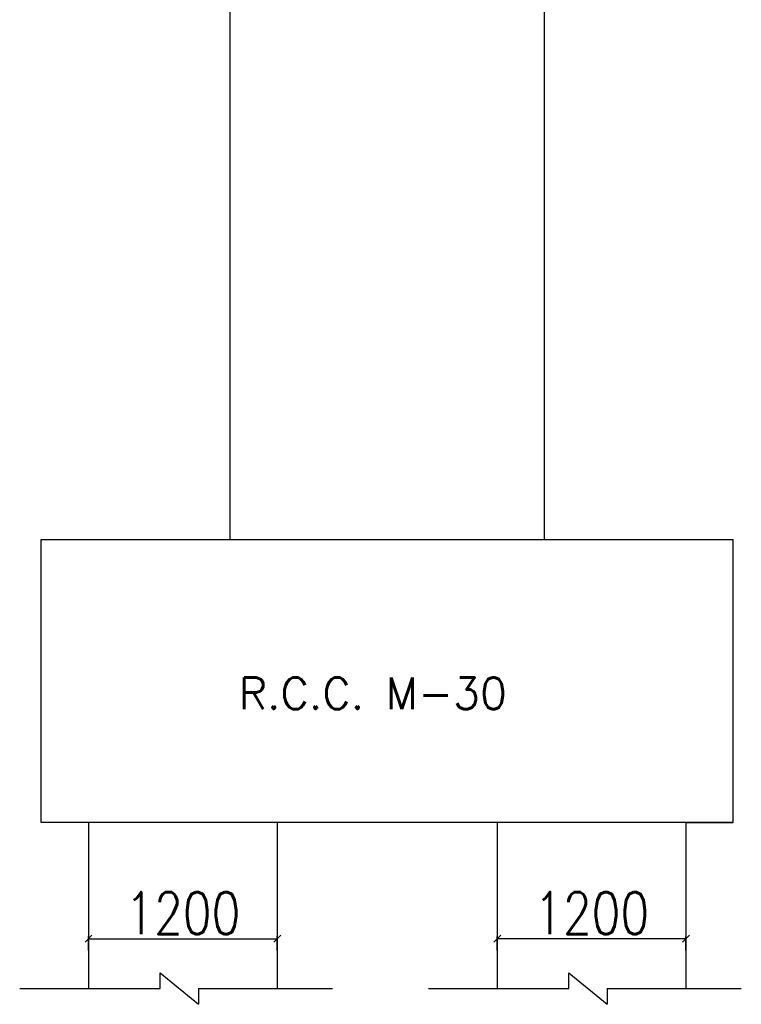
# Model space of a CAD drawing. Header units: metres. Extents: x 1323 to 2103, y 1876 to 3520.
# Tile 9 of 17: x 1870 to 1886, y 1980 to 2001. Entities that reach past the tile are written whole.
import ezdxf

# ---------------------------------------------------------------- set-up
doc = ezdxf.new("R2010")
doc.units = ezdxf.units.M
doc.header["$LTSCALE"] = 0.1
doc.layers.add('PIER', color=7, linetype='Continuous')
doc.styles.add('DIM ROMANS', font='romans.shx', dxfattribs={"width": 0.8})
doc.styles.get("Standard").update_dxf_attribs({"font": 'romans.shx'})
doc.dimstyles.new('1-100', dxfattribs={"dimtxt": 0.2, "dimasz": 0.15, "dimexe": 0.05, "dimexo": 0.2, "dimgap": 0.1, "dimtad": 1, "dimdec": 0, "dimlfac": 1000, "dimzin": 1, "dimdsep": 46, "dimtxsty": 'DIM ROMANS', "dimblk": 'OBLIQUE', "dimcen": 0.2, "dimadec": 0, "dimazin": 0, "dimtfac": 1, "dimtdec": 0, "dimtmove": 0, "dimatfit": 3, "dimldrblk": 'OPEN30', "dimfxl": 1, "dimarcsym": 0})

# ---------------------------------------------------------------- blocks, each defined once
blk = doc.blocks.new('_Oblique')
at = {"color": 0, "linetype": 'ByBlock', "lineweight": -2}
blk.add_line((-0.5, -0.5), (0.5, 0.5), dxfattribs=at)
blk = doc.blocks.new('*D539')
at = {"color": 0, "lineweight": -2, "ltscale": 0.2, "transparency": 16777216}
for p, q in [((1871.774, 1981.397), (1871.774, 1981.697)), ((1871.774, 1981.647), (1875.824, 1981.647)), ((1875.824, 1981.397), (1875.824, 1981.697))]:
    blk.add_line(p, q, dxfattribs=at)
at = {"color": 0, "lineweight": -2, "ltscale": 0.2, "transparency": 16777216, "xscale": 0.15, "yscale": 0.15, "zscale": 0.15, "rotation": 180}
blk.add_blockref('_Oblique', (1871.774, 1981.647), dxfattribs=at)
at = {"color": 0, "lineweight": -2, "ltscale": 0.2, "transparency": 16777216, "xscale": 0.15, "yscale": 0.15, "zscale": 0.15}
blk.add_blockref('_Oblique', (1875.824, 1981.647), dxfattribs=at)
at = {"color": 0, "ltscale": 0.2, "transparency": 16777216, "insert": (1873.799, 1982.197), "char_height": 0.2, "attachment_point": 5, "style": 'DIM ROMANS'}
blk.add_mtext('{\\H4.5x;1200}', dxfattribs=at)
blk = doc.blocks.new('_Open30')
at = {"color": 0, "linetype": 'ByBlock', "lineweight": -2}
for p, q in [((-1, 0.27), (0, 0)), ((0, 0), (-1, -0.27)), ((0, 0), (-1, 0))]:
    blk.add_line(p, q, dxfattribs=at)
blk = doc.blocks.new('*D540')
at = {"color": 0, "lineweight": -2, "ltscale": 0.2, "transparency": 16777216}
for p, q in [((1880.549, 1981.397), (1880.549, 1981.697)), ((1884.599, 1981.647), (1880.549, 1981.647)), ((1884.599, 1981.397), (1884.599, 1981.697))]:
    blk.add_line(p, q, dxfattribs=at)
at = {"color": 0, "lineweight": -2, "ltscale": 0.2, "transparency": 16777216, "xscale": 0.15, "yscale": 0.15, "zscale": 0.15, "rotation": 180}
blk.add_blockref('_Oblique', (1880.549, 1981.647), dxfattribs=at)
at = {"color": 0, "lineweight": -2, "ltscale": 0.2, "transparency": 16777216, "xscale": 0.15, "yscale": 0.15, "zscale": 0.15}
blk.add_blockref('_Oblique', (1884.599, 1981.647), dxfattribs=at)
at = {"color": 0, "ltscale": 0.2, "transparency": 16777216, "insert": (1882.574, 1982.197), "char_height": 0.2, "attachment_point": 5, "style": 'DIM ROMANS'}
blk.add_mtext('{\\H4.5x;1200}', dxfattribs=at)

msp = doc.modelspace()

# ---------------------------------------------------------------- linework, layer by layer
at = {"ltscale": 0.2}
for p, q in [((1874.8112, 1990.2157), (1874.8112, 2004.1697)), ((1881.5612, 1990.2157), (1881.5612, 2004.1697)), ((1870.7612, 1990.2157), (1885.6112, 1990.2157)), ((1870.7612, 1984.1407), (1870.7612, 1990.2157)), ((1885.6112, 1984.1407), (1885.6112, 1990.2157)), ((1885.6112, 1984.1407), (1870.7612, 1984.1407)), ((1871.7737, 1984.1407), (1870.7612, 1984.1407)), ((1871.7737, 1984.1407), (1871.7737, 1980.5764)), ((1875.8237, 1984.1407), (1875.8237, 1980.5764)), ((1880.5487, 1984.1407), (1880.5487, 1980.5764)), ((1884.5987, 1984.1407), (1884.5987, 1980.5764)), ((1884.5987, 1984.1407), (1885.6112, 1984.1407)), ((1873.3091, 1980.5764), (1873.3091, 1980.9139)), ((1873.3091, 1980.9139), (1874.1352, 1980.2389)), ((1882.0841, 1980.5764), (1882.0841, 1980.9139)), ((1882.0841, 1980.9139), (1882.9102, 1980.2389)), ((1870.297, 1980.5764), (1873.3091, 1980.5764)), ((1874.1352, 1980.5764), (1874.1352, 1980.2389)), ((1874.1352, 1980.5764), (1877.0112, 1980.5764)), ((1879.072, 1980.5764), (1882.0841, 1980.5764)), ((1882.9102, 1980.5764), (1882.9102, 1980.2389)), ((1882.9102, 1980.5764), (1885.7862, 1980.5764))]:
    msp.add_line(p, q, dxfattribs=at)

# ---------------------------------------------------------------- texts
at = {"layer": 'PIER', "insert": (1877.8779, 1986.913), "char_height": 0.675, "width": 10.234646, "attachment_point": 5}
msp.add_mtext('R.C.C. M-30', dxfattribs=at)

# ---------------------------------------------------------------- dimensions: what is measured, and where the dimension line sits
at = {"ltscale": 0.2}
for base, p1, p2, picture, middle in [((1875.8237, 1981.6472), (1871.7737, 1980.5764), (1875.8237, 1980.5764), '*D539', (1873.7987, 1982.1972)), ((1880.5487, 1981.6472), (1884.5987, 1980.5764), (1880.5487, 1980.5764), '*D540', (1882.5737, 1982.1972))]:
    dim = msp.add_linear_dim(base=base, p1=p1, p2=p2, text='{\\H4.5x;1200}', dimstyle='1-100', override={"dimfxl": 0.25, "dimfxlon": 1}, dxfattribs=at)
    dim.commit()
    dim.dimension.update_dxf_attribs({"geometry": picture, "text_midpoint": middle})

doc.saveas('drawing.dxf')
